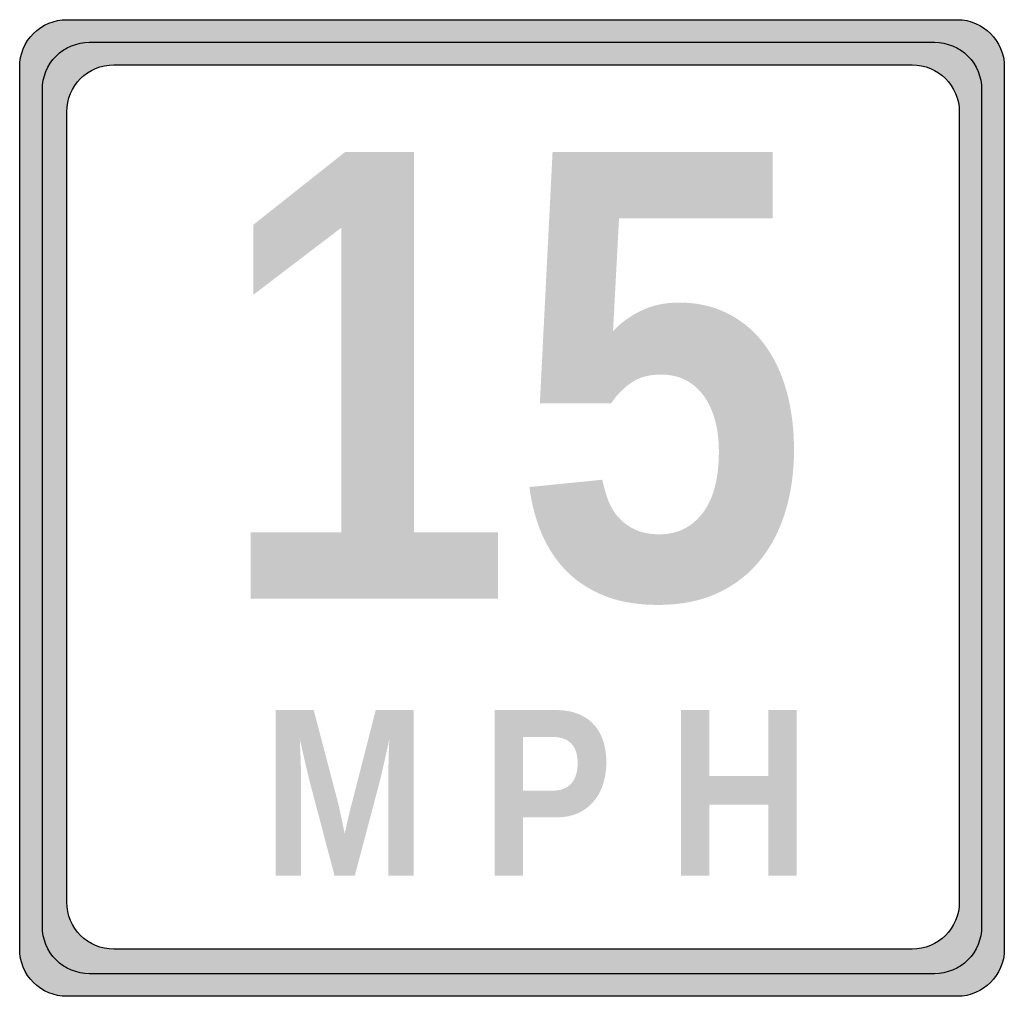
# Model space of a CAD drawing. Header units: inches. Extents: x -0.5 to 0.5, y -0.5 to 0.5.
import ezdxf

# ---------------------------------------------------------------- set-up
doc = ezdxf.new("R2010")
doc.units = ezdxf.units.IN
doc.header["$MEASUREMENT"] = 0

msp = doc.modelspace()

# ---------------------------------------------------------------- hatches: boundary and pattern name
h = msp.add_hatch(color=7)
edge = h.paths.add_edge_path()
edge.add_spline(control_points=[(-0.5, 0.448), (-0.5, 0.4607), (-0.495, 0.4729), (-0.486, 0.4819), (-0.477, 0.4908), (-0.4648, 0.4959), (-0.4522, 0.4959)], knot_values=[0, 0, 0, 0, 1, 1, 1, 2, 2, 2, 2], degree=3, periodic=0)
edge.add_line((-0.4522, 0.4959), (0.4522, 0.4959))
edge.add_spline(control_points=[(0.4522, 0.4959), (0.4786, 0.4959), (0.5, 0.4745), (0.5, 0.448)], knot_values=[0, 0, 0, 0, 1, 1, 1, 1], degree=3, periodic=0)
edge.add_line((0.5, 0.448), (0.5, -0.448))
edge.add_spline(control_points=[(0.5, -0.448), (0.5, -0.4745), (0.4786, -0.4959), (0.4522, -0.4959)], knot_values=[0, 0, 0, 0, 1, 1, 1, 1], degree=3, periodic=0)
edge.add_line((0.4522, -0.4959), (-0.4522, -0.4959))
edge.add_spline(control_points=[(-0.4522, -0.4959), (-0.4648, -0.4959), (-0.477, -0.4908), (-0.486, -0.4819), (-0.495, -0.4729), (-0.5, -0.4607), (-0.5, -0.448)], knot_values=[0, 0, 0, 0, 1, 1, 1, 2, 2, 2, 2], degree=3, periodic=0)
edge.add_line((-0.5, -0.448), (-0.5, 0.448))
edge = h.paths.add_edge_path(flags=0)
edge.add_spline(control_points=[(-0.4522, 0.4023), (-0.4522, 0.4287), (-0.4307, 0.4501), (-0.4043, 0.4501)], knot_values=[0, 0, 0, 0, 1, 1, 1, 1], degree=3, periodic=0)
edge.add_line((-0.4043, 0.4501), (0.4064, 0.4501))
edge.add_spline(control_points=[(0.4064, 0.4501), (0.4328, 0.4501), (0.4543, 0.4287), (0.4543, 0.4023)], knot_values=[0, 0, 0, 0, 1, 1, 1, 1], degree=3, periodic=0)
edge.add_line((0.4543, 0.4023), (0.4543, -0.4002))
edge.add_spline(control_points=[(0.4543, -0.4002), (0.4543, -0.4266), (0.4328, -0.448), (0.4064, -0.448)], knot_values=[0, 0, 0, 0, 1, 1, 1, 1], degree=3, periodic=0)
edge.add_line((0.4064, -0.448), (-0.4043, -0.448))
edge.add_spline(control_points=[(-0.4043, -0.448), (-0.4307, -0.448), (-0.4522, -0.4266), (-0.4522, -0.4002)], knot_values=[0, 0, 0, 0, 1, 1, 1, 1], degree=3, periodic=0)
edge.add_line((-0.4522, -0.4002), (-0.4522, 0.4023))
h = msp.add_hatch(color=7)
edge = h.paths.add_edge_path()
edge.add_line((0.4292, 0.4729), (-0.4292, 0.4729))
edge.add_spline(control_points=[(-0.4292, 0.4729), (-0.4419, 0.4729), (-0.4541, 0.4679), (-0.463, 0.4589), (-0.472, 0.4499), (-0.477, 0.4378), (-0.477, 0.4251)], knot_values=[0, 0, 0, 0, 1, 1, 1, 2, 2, 2, 2], degree=3, periodic=0)
edge.add_line((-0.477, 0.4251), (-0.477, -0.4251))
edge.add_spline(control_points=[(-0.477, -0.4251), (-0.477, -0.4378), (-0.472, -0.4499), (-0.463, -0.4589), (-0.4541, -0.4679), (-0.4419, -0.4729), (-0.4292, -0.4729)], knot_values=[0, 0, 0, 0, 1, 1, 1, 2, 2, 2, 2], degree=3, periodic=0)
edge.add_line((-0.4292, -0.4729), (0.4292, -0.4729))
edge.add_spline(control_points=[(0.4292, -0.4729), (0.4419, -0.4729), (0.4541, -0.4679), (0.463, -0.4589), (0.472, -0.4499), (0.477, -0.4378), (0.477, -0.4251)], knot_values=[0, 0, 0, 0, 1, 1, 1, 2, 2, 2, 2], degree=3, periodic=0)
edge.add_line((0.477, -0.4251), (0.477, 0.4251))
edge.add_spline(control_points=[(0.477, 0.4251), (0.477, 0.4378), (0.472, 0.4499), (0.463, 0.4589), (0.4541, 0.4679), (0.4419, 0.4729), (0.4292, 0.4729)], knot_values=[0, 0, 0, 0, 1, 1, 1, 2, 2, 2, 2], degree=3, periodic=0)
edge = h.paths.add_edge_path(flags=0)
edge.add_spline(control_points=[(0.4064, 0.4501), (0.4328, 0.4501), (0.4543, 0.4287), (0.4543, 0.4023)], knot_values=[0, 0, 0, 0, 1, 1, 1, 1], degree=3, periodic=0)
edge.add_line((0.4543, 0.4023), (0.4543, -0.4002))
edge.add_spline(control_points=[(0.4543, -0.4002), (0.4543, -0.4266), (0.4328, -0.448), (0.4064, -0.448)], knot_values=[0, 0, 0, 0, 1, 1, 1, 1], degree=3, periodic=0)
edge.add_line((0.4064, -0.448), (-0.4043, -0.448))
edge.add_spline(control_points=[(-0.4043, -0.448), (-0.4307, -0.448), (-0.4522, -0.4266), (-0.4522, -0.4002)], knot_values=[0, 0, 0, 0, 1, 1, 1, 1], degree=3, periodic=0)
edge.add_line((-0.4522, -0.4002), (-0.4522, 0.4023))
edge.add_spline(control_points=[(-0.4522, 0.4023), (-0.4522, 0.4287), (-0.4307, 0.4501), (-0.4043, 0.4501)], knot_values=[0, 0, 0, 0, 1, 1, 1, 1], degree=3, periodic=0)
edge.add_line((-0.4043, 0.4501), (0.4064, 0.4501))
for points in [[(-0.2655, -0.092), (-0.2655, -0.0247), (-0.1735, -0.0247), (-0.1735, 0.2845), (-0.2626, 0.2166), (-0.2626, 0.2877), (-0.1696, 0.3614), (-0.0995, 0.3614), (-0.0995, -0.0247), (-0.0142, -0.0247), (-0.0142, -0.092), (-0.2655, -0.092)], [(0.2604, -0.3732), (0.2604, -0.3012), (0.2004, -0.3012), (0.2004, -0.3732), (0.1716, -0.3732), (0.1716, -0.2052), (0.2004, -0.2052), (0.2004, -0.2721), (0.2604, -0.2721), (0.2604, -0.2052), (0.2892, -0.2052), (0.2892, -0.3732), (0.2604, -0.3732)]]:
    msp.add_hatch(color=7).paths.add_polyline_path(points)
h = msp.add_hatch(color=7)
edge = h.paths.add_edge_path()
edge.add_spline(control_points=[(0.2864, 0.0589), (0.2864, 0.0362), (0.2834, 0.0152), (0.2775, -0.004), (0.2716, -0.0232), (0.2629, -0.0398), (0.2513, -0.0539), (0.2397, -0.0679), (0.2253, -0.0789), (0.2082, -0.0867), (0.191, -0.0945), (0.1712, -0.0984), (0.1486, -0.0984), (0.1278, -0.0984), (0.1097, -0.0954), (0.0942, -0.0893), (0.0788, -0.0831), (0.0658, -0.0747), (0.0551, -0.0638), (0.0445, -0.053), (0.0362, -0.0403), (0.03, -0.0257), (0.0239, -0.0111), (0.0198, 0.0045), (0.0177, 0.0213)], knot_values=[0, 0, 0, 0, 1, 1, 1, 2, 2, 2, 3, 3, 3, 4, 4, 4, 5, 5, 5, 6, 6, 6, 7, 7, 7, 8, 8, 8, 8], degree=3, periodic=0)
edge.add_line((0.0177, 0.0213), (0.0917, 0.0287))
edge.add_spline(control_points=[(0.0917, 0.0287), (0.0932, 0.0216), (0.0952, 0.0147), (0.0976, 0.0081), (0.1001, 0.0014), (0.1036, -0.0045), (0.1082, -0.0096), (0.1129, -0.0148), (0.1185, -0.0189), (0.1251, -0.022), (0.1318, -0.0251), (0.1399, -0.0267), (0.1496, -0.0267), (0.168, -0.0267), (0.1827, -0.0195), (0.1937, -0.0051), (0.2046, 0.0093), (0.2101, 0.03), (0.2101, 0.057), (0.2101, 0.069), (0.2088, 0.0798), (0.2061, 0.0895), (0.2034, 0.0992), (0.1995, 0.1074), (0.1945, 0.1143), (0.1894, 0.1211), (0.1833, 0.1264), (0.176, 0.1301), (0.1687, 0.1337), (0.1604, 0.1355), (0.1512, 0.1355), (0.139, 0.1355), (0.1288, 0.1327), (0.1208, 0.127), (0.1128, 0.1213), (0.106, 0.1144), (0.1007, 0.1062)], knot_values=[0, 0, 0, 0, 1, 1, 1, 2, 2, 2, 3, 3, 3, 4, 4, 4, 5, 5, 5, 6, 6, 6, 7, 7, 7, 8, 8, 8, 9, 9, 9, 10, 10, 10, 11, 11, 11, 12, 12, 12, 12], degree=3, periodic=0)
edge.add_line((0.1007, 0.1062), (0.0283, 0.1062))
edge.add_line((0.0283, 0.1062), (0.0412, 0.3614))
edge.add_line((0.0412, 0.3614), (0.2648, 0.3614))
edge.add_line((0.2648, 0.3614), (0.2648, 0.2942))
edge.add_line((0.2648, 0.2942), (0.1087, 0.2942))
edge.add_line((0.1087, 0.2942), (0.1026, 0.1796))
edge.add_spline(control_points=[(0.1026, 0.1796), (0.1099, 0.1875), (0.1192, 0.1944), (0.1305, 0.2), (0.1417, 0.2057), (0.1549, 0.2086), (0.1699, 0.2086), (0.1881, 0.2086), (0.2045, 0.2049), (0.2189, 0.1976), (0.2334, 0.1903), (0.2457, 0.1801), (0.2556, 0.1671), (0.2656, 0.154), (0.2732, 0.1383), (0.2785, 0.1199), (0.2837, 0.1016), (0.2864, 0.0812), (0.2864, 0.0589)], knot_values=[0, 0, 0, 0, 1, 1, 1, 2, 2, 2, 3, 3, 3, 4, 4, 4, 5, 5, 5, 6, 6, 6, 6], degree=3, periodic=0)
h = msp.add_hatch(color=7)
edge = h.paths.add_edge_path()
edge.add_line((-0.1256, -0.3732), (-0.1256, -0.2714))
edge.add_spline(control_points=[(-0.1256, -0.2714), (-0.1256, -0.2673), (-0.1255, -0.2632), (-0.1254, -0.2589), (-0.1254, -0.2546), (-0.1252, -0.2507), (-0.1251, -0.2471)], knot_values=[0, 0, 0, 0, 1, 1, 1, 2, 2, 2, 2], degree=3, periodic=0)
edge.add_spline(control_points=[(-0.1251, -0.2471), (-0.1251, -0.2471), (-0.1249, -0.243), (-0.1246, -0.2348)], knot_values=[0, 0, 0, 0, 1, 1, 1, 1], degree=3, periodic=0)
edge.add_spline(control_points=[(-0.1246, -0.2348), (-0.1246, -0.2348), (-0.1259, -0.2408), (-0.1285, -0.2527)], knot_values=[0, 0, 0, 0, 1, 1, 1, 1], degree=3, periodic=0)
edge.add_spline(control_points=[(-0.1285, -0.2527), (-0.1285, -0.2527), (-0.1291, -0.2551), (-0.1302, -0.2601)], knot_values=[0, 0, 0, 0, 1, 1, 1, 1], degree=3, periodic=0)
edge.add_line((-0.1302, -0.2601), (-0.1319, -0.2675))
edge.add_line((-0.1319, -0.2675), (-0.1334, -0.2741))
edge.add_line((-0.1334, -0.2741), (-0.1348, -0.2795))
edge.add_line((-0.1348, -0.2795), (-0.1596, -0.3732))
edge.add_line((-0.1596, -0.3732), (-0.1803, -0.3732))
edge.add_line((-0.1803, -0.3732), (-0.205, -0.2795))
edge.add_spline(control_points=[(-0.205, -0.2795), (-0.2054, -0.278), (-0.2059, -0.2762), (-0.2064, -0.2741)], knot_values=[0, 0, 0, 0, 1, 1, 1, 1], degree=3, periodic=0)
edge.add_line((-0.2064, -0.2741), (-0.2079, -0.2675))
edge.add_line((-0.2079, -0.2675), (-0.2097, -0.2601))
edge.add_line((-0.2097, -0.2601), (-0.2114, -0.2527))
edge.add_spline(control_points=[(-0.2114, -0.2527), (-0.2114, -0.2527), (-0.2128, -0.2467), (-0.2155, -0.2348)], knot_values=[0, 0, 0, 0, 1, 1, 1, 1], degree=3, periodic=0)
edge.add_spline(control_points=[(-0.2155, -0.2348), (-0.2154, -0.2394), (-0.2152, -0.2439), (-0.2149, -0.2484), (-0.2148, -0.2522), (-0.2146, -0.2562), (-0.2145, -0.2604), (-0.2144, -0.2646), (-0.2143, -0.2683), (-0.2143, -0.2714)], knot_values=[0, 0, 0, 0, 1, 1, 1, 2, 2, 2, 3, 3, 3, 3], degree=3, periodic=0)
edge.add_line((-0.2143, -0.2714), (-0.2143, -0.3732))
edge.add_line((-0.2143, -0.3732), (-0.24, -0.3732))
edge.add_line((-0.24, -0.3732), (-0.24, -0.2052))
edge.add_line((-0.24, -0.2052), (-0.2014, -0.2052))
edge.add_line((-0.2014, -0.2052), (-0.1767, -0.2992))
edge.add_spline(control_points=[(-0.1767, -0.2992), (-0.176, -0.3016), (-0.1754, -0.3047), (-0.1747, -0.3082)], knot_values=[0, 0, 0, 0, 1, 1, 1, 1], degree=3, periodic=0)
edge.add_line((-0.1747, -0.3082), (-0.1724, -0.3186))
edge.add_spline(control_points=[(-0.1724, -0.3186), (-0.1724, -0.3186), (-0.1716, -0.3226), (-0.1699, -0.3308)], knot_values=[0, 0, 0, 0, 1, 1, 1, 1], degree=3, periodic=0)
edge.add_spline(control_points=[(-0.1699, -0.3308), (-0.1699, -0.3308), (-0.169, -0.3268), (-0.1673, -0.3188)], knot_values=[0, 0, 0, 0, 1, 1, 1, 1], degree=3, periodic=0)
edge.add_spline(control_points=[(-0.1673, -0.3188), (-0.1673, -0.3188), (-0.1669, -0.3171), (-0.1661, -0.3137)], knot_values=[0, 0, 0, 0, 1, 1, 1, 1], degree=3, periodic=0)
edge.add_line((-0.1661, -0.3137), (-0.1649, -0.3086))
edge.add_spline(control_points=[(-0.1649, -0.3086), (-0.1645, -0.3069), (-0.1641, -0.3053), (-0.1637, -0.3038)], knot_values=[0, 0, 0, 0, 1, 1, 1, 1], degree=3, periodic=0)
edge.add_line((-0.1637, -0.3038), (-0.1626, -0.2998))
edge.add_line((-0.1626, -0.2998), (-0.1384, -0.2052))
edge.add_line((-0.1384, -0.2052), (-0.0999, -0.2052))
edge.add_line((-0.0999, -0.2052), (-0.0999, -0.3732))
edge.add_line((-0.0999, -0.3732), (-0.1256, -0.3732))
h = msp.add_hatch(color=7)
edge = h.paths.add_edge_path()
edge.add_spline(control_points=[(0.0958, -0.2584), (0.0958, -0.2656), (0.0948, -0.2726), (0.0928, -0.2793), (0.0908, -0.286), (0.0878, -0.292), (0.0836, -0.2971), (0.0795, -0.3023), (0.0743, -0.3064), (0.0679, -0.3095), (0.0616, -0.3125), (0.0541, -0.3141), (0.0455, -0.3141)], knot_values=[0, 0, 0, 0, 1, 1, 1, 2, 2, 2, 3, 3, 3, 4, 4, 4, 4], degree=3, periodic=0)
edge.add_line((0.0455, -0.3141), (0.0113, -0.3141))
edge.add_line((0.0113, -0.3141), (0.0113, -0.3732))
edge.add_line((0.0113, -0.3732), (-0.0176, -0.3732))
edge.add_line((-0.0176, -0.3732), (-0.0176, -0.2052))
edge.add_line((-0.0176, -0.2052), (0.0443, -0.2052))
edge.add_spline(control_points=[(0.0443, -0.2052), (0.0531, -0.2052), (0.0607, -0.2065), (0.0672, -0.2091), (0.0736, -0.2117), (0.079, -0.2153), (0.0832, -0.22), (0.0875, -0.2247), (0.0906, -0.2303), (0.0927, -0.2368), (0.0947, -0.2433), (0.0958, -0.2505), (0.0958, -0.2584)], knot_values=[0, 0, 0, 0, 1, 1, 1, 2, 2, 2, 3, 3, 3, 4, 4, 4, 4], degree=3, periodic=0)
edge = h.paths.add_edge_path(flags=0)
edge.add_spline(control_points=[(0.0667, -0.259), (0.0667, -0.2503), (0.0646, -0.2438), (0.0603, -0.2393), (0.0561, -0.2348), (0.0497, -0.2325), (0.0411, -0.2325)], knot_values=[0, 0, 0, 0, 1, 1, 1, 2, 2, 2, 2], degree=3, periodic=0)
edge.add_line((0.0411, -0.2325), (0.0113, -0.2325))
edge.add_line((0.0113, -0.2325), (0.0113, -0.287))
edge.add_line((0.0113, -0.287), (0.0419, -0.287))
edge.add_spline(control_points=[(0.0419, -0.287), (0.0462, -0.287), (0.0499, -0.2863), (0.053, -0.285), (0.0561, -0.2836), (0.0587, -0.2817), (0.0607, -0.2793), (0.0627, -0.2768), (0.0642, -0.2738), (0.0652, -0.2704), (0.0662, -0.2669), (0.0667, -0.2631), (0.0667, -0.259)], knot_values=[0, 0, 0, 0, 1, 1, 1, 2, 2, 2, 3, 3, 3, 4, 4, 4, 4], degree=3, periodic=0)

# ---------------------------------------------------------------- linework, layer by layer
at = {"color": 7}
for points in [[(-0.4522, 0.4959), (0.4522, 0.4959)], [(-0.4292, 0.4729), (0.4292, 0.4729)], [(-0.4043, 0.4501), (0.4064, 0.4501)], [(-0.5, -0.448), (-0.5, 0.448)], [(0.5, 0.448), (0.5, -0.448)], [(-0.477, -0.4251), (-0.477, 0.4251)], [(0.477, 0.4251), (0.477, -0.4251)], [(-0.4522, -0.4002), (-0.4522, 0.4023)], [(0.4543, 0.4023), (0.4543, -0.4002)], [(0.4064, -0.448), (-0.4043, -0.448)], [(0.4292, -0.4729), (-0.4292, -0.4729)], [(0.4522, -0.4959), (-0.4522, -0.4959)]]:
    msp.add_lwpolyline(points, dxfattribs=at)
for points in [[(-0.5, 0.448), (-0.5, 0.4607), (-0.495, 0.4729), (-0.486, 0.4819), (-0.477, 0.4908), (-0.4648, 0.4959), (-0.4522, 0.4959)], [(-0.477, 0.4251), (-0.477, 0.4378), (-0.472, 0.4499), (-0.463, 0.4589), (-0.4541, 0.4679), (-0.4419, 0.4729), (-0.4292, 0.4729)], [(0.4292, 0.4729), (0.4419, 0.4729), (0.4541, 0.4679), (0.463, 0.4589), (0.472, 0.4499), (0.477, 0.4378), (0.477, 0.4251)], [(-0.4292, -0.4729), (-0.4419, -0.4729), (-0.4541, -0.4679), (-0.463, -0.4589), (-0.472, -0.4499), (-0.477, -0.4378), (-0.477, -0.4251)], [(0.477, -0.4251), (0.477, -0.4378), (0.472, -0.4499), (0.463, -0.4589), (0.4541, -0.4679), (0.4419, -0.4729), (0.4292, -0.4729)], [(-0.4522, -0.4959), (-0.4648, -0.4959), (-0.477, -0.4908), (-0.486, -0.4819), (-0.495, -0.4729), (-0.5, -0.4607), (-0.5, -0.448)]]:
    msp.add_open_spline(points, degree=3, knots=[0, 0, 0, 0, 1, 1, 1, 2, 2, 2, 2], dxfattribs=at)
for points in [[(0.4522, 0.4959), (0.4786, 0.4959), (0.5, 0.4745), (0.5, 0.448)], [(-0.4522, 0.4023), (-0.4522, 0.4287), (-0.4307, 0.4501), (-0.4043, 0.4501)], [(0.4064, 0.4501), (0.4328, 0.4501), (0.4543, 0.4287), (0.4543, 0.4023)], [(-0.4043, -0.448), (-0.4307, -0.448), (-0.4522, -0.4266), (-0.4522, -0.4002)], [(0.4543, -0.4002), (0.4543, -0.4266), (0.4328, -0.448), (0.4064, -0.448)], [(0.5, -0.448), (0.5, -0.4745), (0.4786, -0.4959), (0.4522, -0.4959)]]:
    msp.add_open_spline(points, degree=3, dxfattribs=at)

doc.saveas('drawing.dxf')
